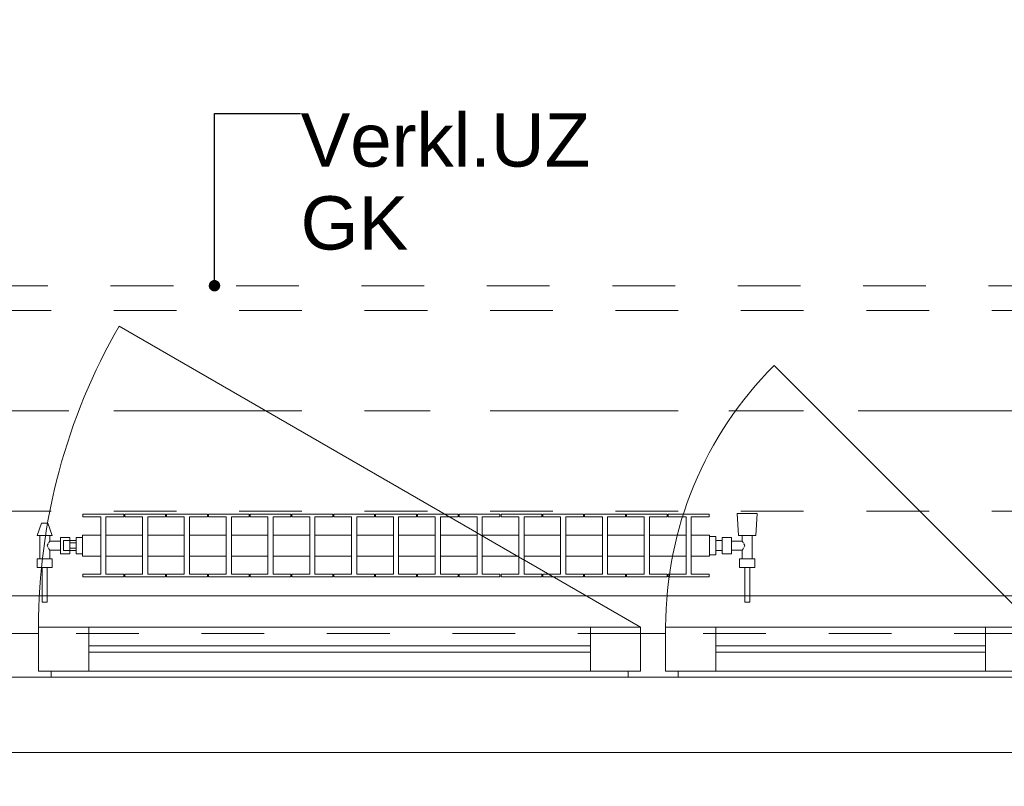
# Model space of a CAD drawing. Header units: metres. Extents: x -4 to 99, y -11 to 17.
# Tile 203 of 256: x 27.03 to 28.6, y -0.05 to 1.17. Entities that reach past the tile are written whole.
import ezdxf

# ---------------------------------------------------------------- set-up
doc = ezdxf.new("R2010")
doc.units = ezdxf.units.M
doc.header["$MEASUREMENT"] = 0
for name, pattern in [('Achse', [0.2, 0.1, -0.05, 0, -0.05]), ('Strichlinie doppelt', [0.546806, 0.264583, -0.105833, 0.070556, -0.105833]), ('Strichlinie eng', [0.115, 0.075, -0.04]), ('Untersicht', [0.1, 0.075, -0.025]), ('Wipeout_Contour', [1, 0, -1])]:
    doc.linetypes.add(name, pattern=pattern)
for name, color, linetype in [('152 - Bemaßung_ Beschriftung.Ausbau', 7, 'Continuous'), ('451 - Universal.Achsen Raster', 7, 'Continuous'), ('603 - Struktur.Bodenplatte_ Decke Roh', 7, 'Continuous'), ('604 - Struktur.Wand Aussen', 7, 'Continuous'), ('608 - Struktur.Träger', 7, 'Continuous'), ('650 - Abdeckung.Fußboden Aufbau', 7, 'Continuous'), ('801 - HKLSE.Heizung_ Klima_ Lüftung', 7, 'Continuous'), ('Neubau_152 - Bemaßung_ Beschriftung.Ausbau', 7, 'Continuous'), ('Neubau_653 - Abdeckung.TB Verkofferung', 7, 'Continuous')]:
    doc.layers.add(name, color=color, linetype=linetype)
doc.styles.add('ERSTELLTER_STIL_2', font='txt')
doc.dimstyles.new('ERSTELLTER_STIL__1', dxfattribs={"dimtxt": 0.1, "dimasz": 0.0532, "dimexe": 0.18, "dimexo": 0.0625, "dimgap": 0, "dimtad": 1, "dimzin": 0, "dimdsep": 46, "dimtxsty": 'ERSTELLTER_STIL_2', "dimblk": 'ARROWHEAD_2', "dimblk1": 'ARROWHEAD_2', "dimblk2": 'ARROWHEAD_2', "dimcen": 0.09, "dimse1": 1, "dimse2": 1, "dimclrd": 7, "dimclre": 7, "dimclrt": 7, "dimazin": 0, "dimtfac": 1, "dimtdec": 4, "dimtmove": 0, "dimatfit": 3, "dimfxl": 1, "dimtolj": 1, "dimtzin": 0, "dimarcsym": 0})
doc.dimstyles.new('ERSTELLTER_STIL__2', dxfattribs={"dimtxt": 0.1, "dimasz": 0.0532, "dimexe": 0.18, "dimexo": 0.0625, "dimgap": 0, "dimtad": 1, "dimtih": 1, "dimtoh": 1, "dimzin": 0, "dimdsep": 46, "dimtxsty": 'ERSTELLTER_STIL_2', "dimblk": 'ARROWHEAD_2', "dimblk1": 'ARROWHEAD_2', "dimblk2": 'ARROWHEAD_2', "dimcen": 0.09, "dimse1": 1, "dimse2": 1, "dimclrd": 7, "dimclre": 7, "dimclrt": 7, "dimazin": 0, "dimtfac": 1, "dimtdec": 4, "dimtmove": 0, "dimatfit": 3, "dimfxl": 1, "dimtolj": 1, "dimtzin": 0, "dimarcsym": 0})
doc.dimstyles.new('ERSTELLTER_STIL__4', dxfattribs={"dimtxt": 0.1, "dimasz": 0.0532, "dimexe": 0.18, "dimexo": 0.0625, "dimgap": 0, "dimtad": 1, "dimzin": 0, "dimdsep": 46, "dimtxsty": 'ERSTELLTER_STIL_2', "dimblk": 'ARROWHEAD_2', "dimblk1": 'ARROWHEAD_2', "dimblk2": 'ARROWHEAD_2', "dimcen": 0.09, "dimse1": 1, "dimse2": 1, "dimclrd": 7, "dimclre": 7, "dimclrt": 7, "dimazin": 0, "dimtfac": 1, "dimtdec": 4, "dimtmove": 2, "dimatfit": 3, "dimfxl": 1, "dimtolj": 1, "dimtzin": 0, "dimarcsym": 0})
doc.dimstyles.new('ERSTELLTER_STIL__6', dxfattribs={"dimtxt": 0.18, "dimasz": 0.03648, "dimexe": 0.18, "dimexo": 0.0625, "dimgap": 0, "dimtad": 0, "dimtih": 1, "dimtoh": 1, "dimdec": 4, "dimzin": 0, "dimdsep": 46, "dimcen": 0.09, "dimadec": 0, "dimazin": 0, "dimtfac": 1, "dimtdec": 4, "dimtmove": 0, "dimatfit": 3, "dimldrblk": 'ARROWHEAD_11', "dimfxl": 1, "dimtolj": 1, "dimtzin": 0, "dimarcsym": 0})

# ---------------------------------------------------------------- blocks, each defined once
blk = doc.blocks.new('ARROWHEAD_11')
at = {"color": 0, "linetype": 'Continuous', "lineweight": 0}
blk.add_line((0, 0), (-1, 0), dxfattribs=at)
at = {"color": 0, "linetype": 'Continuous', "lineweight": 0, "const_width": 0.25, "flags": 128}
blk.add_lwpolyline([(-0.125, 0, 1), (0.125, 0, 1)], format="xyb", close=True, dxfattribs=at)
blk = doc.blocks.new('*D363')
at = {"layer": '152 - Bemaßung_ Beschriftung.Ausbau', "color": 7, "linetype": 'Continuous', "lineweight": 5}
for p, q in [((-1.675, 0.005), (-1.675, 0.245)), ((-1.71, 0.0252), (-1.64, -0.0152)), ((-1.6225, 0.005), (-1.7275, 0.005)), ((-1.675, -0.145), (-1.675, 0.005)), ((-1.71, -0.1248), (-1.64, -0.1652)), ((-1.6225, -0.145), (-1.7275, -0.145)), ((-1.675, -0.1792), (-1.675, -0.145))]:
    blk.add_line(p, q, dxfattribs=at)
at = {"layer": '152 - Bemaßung_ Beschriftung.Ausbau', "color": 7, "lineweight": 5, "insert": (-1.6866, -0.1459), "char_height": 0.1, "attachment_point": 7, "rotation": 90, "style": 'ERSTELLTER_STIL_2'}
blk.add_mtext('\\A1;{\\pql;\\fArial|b0|i0|c0|p38;15}', dxfattribs=at)
blk = doc.blocks.new('ARROWHEAD_2')
at = {"color": 0, "linetype": 'Continuous', "lineweight": 0}
for p, q in [((-0.378, -0.655), (0.378, 0.655)), ((0, 0), (-1, 0))]:
    blk.add_line(p, q, dxfattribs=at)
blk = doc.blocks.new('*D364')
at = {"layer": '152 - Bemaßung_ Beschriftung.Ausbau', "color": 7, "linetype": 'Continuous', "lineweight": 5}
blk.add_line((-1.71, 0.0252), (-1.64, -0.0152), dxfattribs=at)
blk = doc.blocks.new('*D369')
at = {"layer": '152 - Bemaßung_ Beschriftung.Ausbau', "color": 7, "linetype": 'Continuous', "lineweight": 5}
for p, q in [((-2.175, 0.005), (-2.175, 0.245)), ((-2.21, 0.0252), (-2.14, -0.0152)), ((-2.1225, 0.005), (-2.2275, 0.005)), ((-2.175, -0.145), (-2.175, 0.005)), ((-2.21, -0.1248), (-2.14, -0.1652)), ((-2.1225, -0.145), (-2.2275, -0.145)), ((-2.175, -0.1792), (-2.175, -0.145))]:
    blk.add_line(p, q, dxfattribs=at)
at = {"layer": '152 - Bemaßung_ Beschriftung.Ausbau', "color": 7, "lineweight": 5, "insert": (-2.1845, -0.1451), "char_height": 0.1, "attachment_point": 7, "rotation": 90, "style": 'ERSTELLTER_STIL_2'}
blk.add_mtext('\\A1;{\\pql;\\fArial|b0|i0|c0|p38;15}', dxfattribs=at)
blk = doc.blocks.new('*D370')
at = {"layer": '152 - Bemaßung_ Beschriftung.Ausbau', "color": 7, "linetype": 'Continuous', "lineweight": 5}
for p, q in [((-2.21, 0.2702), (-2.14, 0.2298)), ((-2.14, 0.2248), (-2.21, 0.2652)), ((-2.1225, 0.245), (-2.2275, 0.245)), ((-2.175, 0.005), (-2.175, 0.245)), ((-2.21, 0.0252), (-2.14, -0.0152))]:
    blk.add_line(p, q, dxfattribs=at)
at = {"layer": '152 - Bemaßung_ Beschriftung.Ausbau', "color": 7, "lineweight": 5, "insert": (-2.195, 0.0491), "char_height": 0.1, "attachment_point": 7, "rotation": 90, "style": 'ERSTELLTER_STIL_2'}
blk.add_mtext('\\A1;{\\pql;\\fArial|b0|i0|c0|p38;24}', dxfattribs=at)
blk = doc.blocks.new('*D399')
at = {"layer": '152 - Bemaßung_ Beschriftung.Ausbau', "color": 7, "linetype": 'Continuous', "lineweight": 5}
for p, q in [((26.34, -4.1125), (26.34, -4.0075)), ((28.74, -4.1125), (28.74, -4.0075)), ((26.3602, -4.025), (26.3198, -4.095)), ((28.7602, -4.025), (28.7198, -4.095)), ((25.14, -4.06), (26.34, -4.06)), ((26.34, -4.06), (28.74, -4.06)), ((28.74, -4.06), (29.94, -4.06))]:
    blk.add_line(p, q, dxfattribs=at)
at = {"layer": '152 - Bemaßung_ Beschriftung.Ausbau', "color": 7, "lineweight": 5, "char_height": 0.1, "attachment_point": 7, "style": 'ERSTELLTER_STIL_2'}
for s, insert in [('\\A1;{\\pql;\\fArial|b0|i0|c0|p38;2,40}', (27.407, -4.04)), ('\\A1;{\\pql;\\fArial|b0|i0|c0|p38;2,01}', (27.407, -4.18))]:
    blk.add_mtext(s, dxfattribs=dict(at, insert=insert))
blk = doc.blocks.new('*D435')
at = {"layer": '152 - Bemaßung_ Beschriftung.Ausbau', "color": 7, "linetype": 'Continuous', "lineweight": 5}
for p, q in [((25.8, -4.6125), (25.8, -4.5075)), ((29.23, -4.6125), (29.23, -4.5075)), ((25.8202, -4.525), (25.7798, -4.595)), ((29.2502, -4.525), (29.2098, -4.595)), ((25.8, -4.56), (29.23, -4.56)), ((29.23, -4.56), (29.41, -4.56))]:
    blk.add_line(p, q, dxfattribs=at)
at = {"layer": '152 - Bemaßung_ Beschriftung.Ausbau', "color": 7, "lineweight": 5, "char_height": 0.1, "attachment_point": 7, "style": 'ERSTELLTER_STIL_2'}
for s, insert in [('\\A1;{\\pql;\\fArial|b0|i0|c0|p38;3,43}', (27.3061, -4.54)), ('\\A1;{\\pql;\\fArial|b0|i0|c0|p38;18}', (29.058, -4.54))]:
    blk.add_mtext(s, dxfattribs=dict(at, insert=insert))
blk = doc.blocks.new('*D473')
at = {"layer": '152 - Bemaßung_ Beschriftung.Ausbau', "color": 7, "linetype": 'Continuous', "lineweight": 5}
for p, q in [((25.88, -5.1125), (25.88, -5.0075)), ((25.6002, -5.025), (25.5598, -5.095)), ((25.9002, -5.025), (25.8598, -5.095)), ((25.58, -5.06), (25.88, -5.06)), ((25.88, -5.06), (29.18, -5.06))]:
    blk.add_line(p, q, dxfattribs=at)
at = {"layer": '152 - Bemaßung_ Beschriftung.Ausbau', "color": 7, "lineweight": 5, "insert": (25.6541, -5.04), "char_height": 0.1, "attachment_point": 7, "style": 'ERSTELLTER_STIL_2'}
blk.add_mtext('\\A1;{\\pql;\\fArial|b0|i0|c0|p38;30}', dxfattribs=at)
blk = doc.blocks.new('*D474')
at = {"layer": '152 - Bemaßung_ Beschriftung.Ausbau', "color": 7, "linetype": 'Continuous', "lineweight": 5}
for p, q in [((29.18, -5.1125), (29.18, -5.0075)), ((25.9002, -5.025), (25.8598, -5.095)), ((29.2002, -5.025), (29.1598, -5.095)), ((25.88, -5.06), (29.18, -5.06))]:
    blk.add_line(p, q, dxfattribs=at)
at = {"layer": '152 - Bemaßung_ Beschriftung.Ausbau', "color": 7, "lineweight": 5, "insert": (27.397, -5.04), "char_height": 0.1, "attachment_point": 7, "style": 'ERSTELLTER_STIL_2'}
blk.add_mtext('\\A1;{\\pql;\\fArial|b0|i0|c0|p38;3,30}', dxfattribs=at)
blk = doc.blocks.new('*D610')
at = {"layer": '152 - Bemaßung_ Beschriftung.Ausbau', "color": 7, "linetype": 'Continuous', "lineweight": 5}
for p, q in [((45.7803, 0.245), (45.7803, 3.72)), ((45.7453, 0.2652), (45.8153, 0.2248)), ((45.8328, 0.245), (45.7278, 0.245)), ((45.7803, 0.005), (45.7803, 0.245)), ((45.7453, 0.0252), (45.8153, -0.0152)), ((45.8328, 0.005), (45.7278, 0.005)), ((45.7803, -0.0292), (45.7803, 0.005))]:
    blk.add_line(p, q, dxfattribs=at)
at = {"color": 254, "linetype": 'Wipeout_Contour', "lineweight": 0, "ltscale": 182.85335}
blk.add_wipeout([(45.7818, 0.0277), (45.7818, 0.2223), (45.6389, 0.2223), (45.6389, 0.0277)], dxfattribs=at).dxf.layer = '152 - Bemaßung_ Beschriftung.Ausbau'
at = {"layer": '152 - Bemaßung_ Beschriftung.Ausbau', "color": 7, "lineweight": 5, "insert": (45.7603, 0.0491), "char_height": 0.1, "attachment_point": 7, "rotation": 90, "style": 'ERSTELLTER_STIL_2'}
blk.add_mtext('\\A1;{\\pql;\\fArial|b0|i0|c0|p38;24}', dxfattribs=at)
blk = doc.blocks.new('*D611')
at = {"layer": '152 - Bemaßung_ Beschriftung.Ausbau', "color": 7, "linetype": 'Continuous', "lineweight": 5}
for p, q in [((45.7453, 3.7402), (45.8153, 3.6998)), ((45.8328, 3.72), (45.7278, 3.72)), ((45.7803, 0.245), (45.7803, 3.72)), ((45.7453, 0.2652), (45.8153, 0.2248))]:
    blk.add_line(p, q, dxfattribs=at)
at = {"layer": '152 - Bemaßung_ Beschriftung.Ausbau', "color": 7, "lineweight": 5, "char_height": 0.1, "attachment_point": 7, "rotation": 90, "style": 'ERSTELLTER_STIL_2'}
for s, insert in [('\\A1;{\\pql;\\fArial|b0|i0|c0|p38;17\\fArial|b0|i0|c0|p38;\\A1{\\H.66x;\\S5^  ;}}', (45.7614, 3.4979)), ('\\A1;{\\pql;\\fArial|b0|i0|c0|p38;3,47\\fArial|b0|i0|c0|p38;\\A1{\\H.66x;\\S5^  ;}}', (45.7797, 1.7235))]:
    blk.add_mtext(s, dxfattribs=dict(at, insert=insert))
blk = doc.blocks.new('*D615')
at = {"layer": '152 - Bemaßung_ Beschriftung.Ausbau', "color": 7, "linetype": 'Continuous', "lineweight": 5}
for p, q in [((44.3062, 0.7302), (44.3762, 0.6898)), ((44.3937, 0.71), (44.2887, 0.71)), ((44.3412, 0.245), (44.3412, 0.71)), ((44.3062, 0.2652), (44.3762, 0.2248)), ((44.3937, 0.245), (44.2887, 0.245)), ((44.3412, 0.2108), (44.3412, 0.245))]:
    blk.add_line(p, q, dxfattribs=at)
at = {"layer": '152 - Bemaßung_ Beschriftung.Ausbau', "color": 7, "lineweight": 5, "char_height": 0.1, "attachment_point": 7, "rotation": 90, "style": 'ERSTELLTER_STIL_2'}
for s, insert in [('\\A1;{\\pql;\\fArial|b0|i0|c0|p38;13}', (44.3212, 0.538)), ('\\A1;{\\pql;\\fArial|b0|i0|c0|p38;46\\fArial|b0|i0|c0|p38;\\A1{\\H.66x;\\S5^  ;}}', (44.3229, 0.0229))]:
    blk.add_mtext(s, dxfattribs=dict(at, insert=insert))

msp = doc.modelspace()

# ---------------------------------------------------------------- linework, layer by layer
at = {"layer": '451 - Universal.Achsen Raster', "color": 160, "linetype": 'Strichlinie doppelt', "lineweight": 9, "true_color": 0x3232ff}
msp.add_line((64.935, 0.55), (-3.175, 0.55), dxfattribs=at)
at = {"layer": '603 - Struktur.Bodenplatte_ Decke Roh', "color": 7, "linetype": 'Continuous', "lineweight": 18, "flags": 128}
msp.add_lwpolyline([(-0.015, 0.005), (43.73, 0.005)], dxfattribs=at)
at = {"layer": '604 - Struktur.Wand Aussen', "color": 7, "linetype": 'Continuous', "lineweight": 9}
msp.add_line((28.65, 0.205), (28.2328, 0.6222), dxfattribs=at)
at = {"layer": '604 - Struktur.Wand Aussen', "color": 7, "linetype": 'Continuous', "lineweight": 13}
for p, q in [((27.06, 0.135), (27.06, 0.205)), ((27.06, 0.205), (27.14, 0.205)), ((27.14, 0.205), (27.94, 0.205)), ((27.14, 0.205), (27.14, 0.135)), ((27.94, 0.135), (27.94, 0.205)), ((27.94, 0.205), (28.02, 0.205)), ((28.02, 0.205), (28.02, 0.135)), ((28.06, 0.135), (28.06, 0.205)), ((28.06, 0.205), (28.14, 0.205)), ((28.14, 0.205), (28.57, 0.205)), ((28.14, 0.205), (28.14, 0.135)), ((28.57, 0.135), (28.57, 0.205)), ((28.57, 0.205), (28.65, 0.205)), ((27.02, 0.195), (27.04, 0.195)), ((27.04, 0.195), (27.06, 0.195)), ((27.06, 0.195), (27.06, 0.135)), ((28.02, 0.135), (28.02, 0.195)), ((28.02, 0.195), (28.04, 0.195)), ((28.04, 0.195), (28.06, 0.195)), ((28.06, 0.195), (28.06, 0.135)), ((27.14, 0.175), (27.94, 0.175)), ((28.14, 0.175), (28.57, 0.175)), ((27.94, 0.165), (27.14, 0.165)), ((28.57, 0.165), (28.14, 0.165)), ((27.06, 0.135), (27.08, 0.135)), ((27.14, 0.135), (27.06, 0.135)), ((27.08, 0.135), (27.08, 0.125)), ((27.94, 0.135), (27.14, 0.135)), ((28.02, 0.135), (27.94, 0.135)), ((28, 0.125), (28, 0.135)), ((28, 0.135), (28.02, 0.135)), ((28.06, 0.135), (28.08, 0.135)), ((28.14, 0.135), (28.06, 0.135)), ((28.08, 0.135), (28.08, 0.125)), ((28.57, 0.135), (28.14, 0.135)), ((28.65, 0.135), (28.57, 0.135)), ((27.04, 0.125), (27, 0.125)), ((27.08, 0.125), (27.04, 0.125)), ((28, 0.125), (27.08, 0.125)), ((28.04, 0.125), (28, 0.125)), ((28.08, 0.125), (28.04, 0.125)), ((28.63, 0.125), (28.08, 0.125))]:
    msp.add_line(p, q, dxfattribs=at)
at = {"layer": '608 - Struktur.Träger', "color": 7, "linetype": 'Untersicht', "lineweight": 13}
msp.add_line((0.38, 0.71), (61.88, 0.71), dxfattribs=at)
at = {"layer": '608 - Struktur.Träger', "color": 7, "linetype": 'Achse', "lineweight": 9}
msp.add_line((0.38, 0.55), (61.88, 0.55), dxfattribs=at)
at = {"layer": '650 - Abdeckung.Fußboden Aufbau', "color": 7, "linetype": 'Continuous', "lineweight": 13, "flags": 128}
msp.add_lwpolyline([(25.8, 0.71), (25.89, 0.71), (25.89, 0.255), (29.17, 0.255), (29.17, 0.71), (29.23, 0.71), (29.23, 5.295), (29.23, 5.5395), (25.89, 5.5395), (25.89, 5.19), (25.8, 5.19), (25.8, 4.315)], dxfattribs=at)
at = {"layer": 'Neubau_653 - Abdeckung.TB Verkofferung', "color": 1, "linetype": 'Untersicht', "lineweight": 9}
for p, q in [((7.975, 0.7495), (29.23, 0.7495)), ((7.92, 0.195), (29.23, 0.195))]:
    msp.add_line(p, q, dxfattribs=at)

# ---------------------------------------------------------------- texts
at = {"layer": 'Neubau_152 - Bemaßung_ Beschriftung.Ausbau', "color": 1, "linetype": 'Continuous', "lineweight": 13, "insert": (27.4779, 1.0244), "char_height": 0.085, "attachment_point": 1, "line_spacing_factor": 0.933036, "style": 'ERSTELLTER_STIL_2'}
msp.add_mtext('\\A1;{\\pql;\\fArial|b0|i0|c0|p38;Verkl.U\\fArial|b0|i0|c0|p38;Z\\P\\pql;\\fArial|b0|i0|c0|p38;GK}', dxfattribs=at)

# ---------------------------------------------------------------- dimensions: what is measured, and where the dimension line sits
at = {"layer": '152 - Bemaßung_ Beschriftung.Ausbau', "color": 7, "linetype": 'Continuous', "lineweight": 5}
dim = msp.add_linear_dim(base=(28.74, -4.06), p1=(26.34, 0.125), p2=(28.74, 0.125), dimstyle='ERSTELLTER_STIL__2', dxfattribs=at)
dim.commit()
dim.dimension.update_dxf_attribs({"geometry": '*D399', "text_midpoint": (27.5369, -3.99), "dimtype": 160})
dim = msp.add_linear_dim(base=(-1.675, 0.005), p1=(62.275025, 0.005), p2=(-0.015, 0.005), angle=90, dimstyle='ERSTELLTER_STIL__1', dxfattribs=at)
dim.commit()
dim.dimension.update_dxf_attribs({"geometry": '*D364', "text_midpoint": (-1.7450000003, 0.001853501), "dimtype": 160, "text_rotation": 90})

# ---------------------------------------------------------------- leaders
at = {"layer": 'Neubau_152 - Bemaßung_ Beschriftung.Ausbau', "color": 1, "linetype": 'Continuous', "lineweight": 13, "annotation_type": 0, "has_hookline": 1, "hookline_direction": 0, "text_width": 0.458}
msp.add_leader([(27.3406, 0.7495), (27.3406, 1.0244), (27.4779, 1.0244)], dimstyle='ERSTELLTER_STIL__6', dxfattribs=at)

# ---------------------------------------------------------------- next in the draw order: wipeouts: each hides what was drawn before it
at = {"color": 254, "linetype": 'Wipeout_Contour', "lineweight": 0, "ltscale": 6743.121839}
msp.add_wipeout([(28.13, 0.3183), (28.13, 0.3517), (28.1008, 0.3517), (28.1008, 0.3808), (28.1292, 0.3808), (28.1292, 0.385), (28.0642, 0.385), (28.0642, 0.3808), (28.0925, 0.3808), (28.0925, 0.3517), (28.0342, 0.3517), (28.0342, 0.3808), (28.0625, 0.3808), (28.0625, 0.385), (27.9975, 0.385), (27.9975, 0.3808), (28.0258, 0.3808), (28.0258, 0.3517), (27.9675, 0.3517), (27.9675, 0.3808), (27.9958, 0.3808), (27.9958, 0.385), (27.9308, 0.385), (27.9308, 0.3808), (27.9592, 0.3808), (27.9592, 0.3517), (27.9008, 0.3517), (27.9008, 0.3808), (27.9292, 0.3808), (27.9292, 0.385), (27.8642, 0.385), (27.8642, 0.3808), (27.8925, 0.3808), (27.8925, 0.3517), (27.8342, 0.3517), (27.8342, 0.3808), (27.8625, 0.3808), (27.8625, 0.385), (27.7975, 0.385), (27.7975, 0.3808), (27.8258, 0.3808), (27.8258, 0.3517), (27.7675, 0.3517), (27.7675, 0.3808), (27.7958, 0.3808), (27.7958, 0.385), (27.7308, 0.385), (27.7308, 0.3808), (27.7592, 0.3808), (27.7592, 0.3517), (27.7008, 0.3517), (27.7008, 0.3808), (27.7292, 0.3808), (27.7292, 0.385), (27.6642, 0.385), (27.6642, 0.3808), (27.6925, 0.3808), (27.6925, 0.3517), (27.6342, 0.3517), (27.6342, 0.3808), (27.6625, 0.3808), (27.6625, 0.385), (27.5975, 0.385), (27.5975, 0.3808), (27.6258, 0.3808), (27.6258, 0.3517), (27.5675, 0.3517), (27.5675, 0.3808), (27.5958, 0.3808), (27.5958, 0.385), (27.5308, 0.385), (27.5308, 0.3808), (27.5592, 0.3808), (27.5592, 0.3517), (27.5008, 0.3517), (27.5008, 0.3808), (27.5292, 0.3808), (27.5292, 0.385), (27.4642, 0.385), (27.4642, 0.3808), (27.4925, 0.3808), (27.4925, 0.3517), (27.4342, 0.3517), (27.4342, 0.3808), (27.4625, 0.3808), (27.4625, 0.385), (27.3975, 0.385), (27.3975, 0.3808), (27.4258, 0.3808), (27.4258, 0.3517), (27.3675, 0.3517), (27.3675, 0.3808), (27.3958, 0.3808), (27.3958, 0.385), (27.3308, 0.385), (27.3308, 0.3808), (27.3592, 0.3808), (27.3592, 0.3517), (27.3008, 0.3517), (27.3008, 0.3808), (27.3292, 0.3808), (27.3292, 0.385), (27.2642, 0.385), (27.2642, 0.3808), (27.2925, 0.3808), (27.2925, 0.3517), (27.2342, 0.3517), (27.2342, 0.3808), (27.2625, 0.3808), (27.2625, 0.385), (27.1975, 0.385), (27.1975, 0.3808), (27.2258, 0.3808), (27.2258, 0.3517), (27.1675, 0.3517), (27.1675, 0.3808), (27.1958, 0.3808), (27.1958, 0.385), (27.1308, 0.385), (27.1308, 0.3808), (27.1592, 0.3808), (27.1592, 0.3517), (27.13, 0.3517), (27.13, 0.3183), (27.1592, 0.3183), (27.1592, 0.2892), (27.1308, 0.2892), (27.1308, 0.285), (27.1958, 0.285), (27.1958, 0.2892), (27.1675, 0.2892), (27.1675, 0.3183), (27.2258, 0.3183), (27.2258, 0.2892), (27.1975, 0.2892), (27.1975, 0.285), (27.2625, 0.285), (27.2625, 0.2892), (27.2342, 0.2892), (27.2342, 0.3183), (27.2925, 0.3183), (27.2925, 0.2892), (27.2642, 0.2892), (27.2642, 0.285), (27.3292, 0.285), (27.3292, 0.2892), (27.3008, 0.2892), (27.3008, 0.3183), (27.3592, 0.3183), (27.3592, 0.2892), (27.3308, 0.2892), (27.3308, 0.285), (27.3958, 0.285), (27.3958, 0.2892), (27.3675, 0.2892), (27.3675, 0.3183), (27.4258, 0.3183), (27.4258, 0.2892), (27.3975, 0.2892), (27.3975, 0.285), (27.4625, 0.285), (27.4625, 0.2892), (27.4342, 0.2892), (27.4342, 0.3183), (27.4925, 0.3183), (27.4925, 0.2892), (27.4642, 0.2892), (27.4642, 0.285), (27.5292, 0.285), (27.5292, 0.2892), (27.5008, 0.2892), (27.5008, 0.3183), (27.5592, 0.3183), (27.5592, 0.2892), (27.5308, 0.2892), (27.5308, 0.285), (27.5958, 0.285), (27.5958, 0.2892), (27.5675, 0.2892), (27.5675, 0.3183), (27.6258, 0.3183), (27.6258, 0.2892), (27.5975, 0.2892), (27.5975, 0.285), (27.6625, 0.285), (27.6625, 0.2892), (27.6342, 0.2892), (27.6342, 0.3183), (27.6925, 0.3183), (27.6925, 0.2892), (27.6642, 0.2892), (27.6642, 0.285), (27.7292, 0.285), (27.7292, 0.2892), (27.7008, 0.2892), (27.7008, 0.3183), (27.7592, 0.3183), (27.7592, 0.2892), (27.7308, 0.2892), (27.7308, 0.285), (27.7958, 0.285), (27.7958, 0.2892), (27.7675, 0.2892), (27.7675, 0.3183), (27.8258, 0.3183), (27.8258, 0.2892), (27.7975, 0.2892), (27.7975, 0.285), (27.8625, 0.285), (27.8625, 0.2892), (27.8342, 0.2892), (27.8342, 0.3183), (27.8925, 0.3183), (27.8925, 0.2892), (27.8642, 0.2892), (27.8642, 0.285), (27.9292, 0.285), (27.9292, 0.2892), (27.9008, 0.2892), (27.9008, 0.3183), (27.9592, 0.3183), (27.9592, 0.2892), (27.9308, 0.2892), (27.9308, 0.285), (27.9958, 0.285), (27.9958, 0.2892), (27.9675, 0.2892), (27.9675, 0.3183), (28.0258, 0.3183), (28.0258, 0.2892), (27.9975, 0.2892), (27.9975, 0.285), (28.0625, 0.285), (28.0625, 0.2892), (28.0342, 0.2892), (28.0342, 0.3183), (28.0925, 0.3183), (28.0925, 0.2892), (28.0642, 0.2892), (28.0642, 0.285), (28.1292, 0.285), (28.1292, 0.2892), (28.1008, 0.2892), (28.1008, 0.3183)], dxfattribs=at).dxf.layer = '801 - HKLSE.Heizung_ Klima_ Lüftung'

# ---------------------------------------------------------------- next in the draw order: linework, layer by layer
at = {"layer": '604 - Struktur.Wand Aussen', "color": 7, "linetype": 'Continuous', "lineweight": 9}
msp.add_line((28.02, 0.205), (27.1886, 0.685), dxfattribs=at)
at = {"layer": '801 - HKLSE.Heizung_ Klima_ Lüftung', "color": 7, "linetype": 'Continuous', "lineweight": 5}
for p, q in [((27.1958, 0.385), (27.1308, 0.385)), ((27.1958, 0.385), (27.1308, 0.385)), ((27.1308, 0.385), (27.1308, 0.3808)), ((27.1308, 0.3808), (27.1592, 0.3808)), ((27.1592, 0.3808), (27.1592, 0.2892)), ((27.1675, 0.2892), (27.1675, 0.3808)), ((27.1675, 0.3808), (27.1958, 0.3808)), ((27.1958, 0.3808), (27.1958, 0.385)), ((27.1958, 0.3808), (27.1958, 0.385)), ((27.2625, 0.385), (27.1975, 0.385)), ((27.1975, 0.385), (27.1975, 0.3808)), ((27.2625, 0.385), (27.1975, 0.385)), ((27.1975, 0.385), (27.1975, 0.3808)), ((27.1975, 0.3808), (27.2258, 0.3808)), ((27.2258, 0.3808), (27.2258, 0.2892)), ((27.2342, 0.2892), (27.2342, 0.3808)), ((27.2342, 0.3808), (27.2625, 0.3808)), ((27.2625, 0.3808), (27.2625, 0.385)), ((27.2625, 0.3808), (27.2625, 0.385)), ((27.3292, 0.385), (27.2642, 0.385)), ((27.3292, 0.385), (27.2642, 0.385)), ((27.2642, 0.385), (27.2642, 0.3808)), ((27.2642, 0.3808), (27.2925, 0.3808)), ((27.2925, 0.3808), (27.2925, 0.2892)), ((27.3008, 0.2892), (27.3008, 0.3808)), ((27.3008, 0.3808), (27.3292, 0.3808)), ((27.3292, 0.3808), (27.3292, 0.385)), ((27.3292, 0.3808), (27.3292, 0.385)), ((27.3958, 0.385), (27.3308, 0.385)), ((27.3308, 0.385), (27.3308, 0.3808)), ((27.3958, 0.385), (27.3308, 0.385)), ((27.3308, 0.385), (27.3308, 0.3808)), ((27.3308, 0.3808), (27.3592, 0.3808)), ((27.3592, 0.3808), (27.3592, 0.2892)), ((27.3675, 0.2892), (27.3675, 0.3808)), ((27.3675, 0.3808), (27.3958, 0.3808)), ((27.3958, 0.3808), (27.3958, 0.385)), ((27.4625, 0.385), (27.3975, 0.385)), ((27.4625, 0.385), (27.3975, 0.385)), ((27.3975, 0.385), (27.3975, 0.3808)), ((27.3975, 0.3808), (27.4258, 0.3808)), ((27.4258, 0.3808), (27.4258, 0.2892)), ((27.4342, 0.2892), (27.4342, 0.3808)), ((27.4342, 0.3808), (27.4625, 0.3808)), ((27.4625, 0.3808), (27.4625, 0.385)), ((27.5292, 0.385), (27.4642, 0.385)), ((27.5292, 0.385), (27.4642, 0.385)), ((27.4642, 0.385), (27.4642, 0.3808)), ((27.4642, 0.3808), (27.4925, 0.3808)), ((27.4925, 0.3808), (27.4925, 0.2892)), ((27.5008, 0.2892), (27.5008, 0.3808)), ((27.5008, 0.3808), (27.5292, 0.3808)), ((27.5292, 0.3808), (27.5292, 0.385)), ((27.5292, 0.3808), (27.5292, 0.385)), ((27.5958, 0.385), (27.5308, 0.385)), ((27.5308, 0.385), (27.5308, 0.3808)), ((27.5958, 0.385), (27.5308, 0.385)), ((27.5308, 0.385), (27.5308, 0.3808)), ((27.5308, 0.3808), (27.5592, 0.3808)), ((27.5592, 0.3808), (27.5592, 0.2892)), ((27.5675, 0.2892), (27.5675, 0.3808)), ((27.5675, 0.3808), (27.5958, 0.3808)), ((27.5958, 0.3808), (27.5958, 0.385)), ((27.6625, 0.385), (27.5975, 0.385)), ((27.5975, 0.385), (27.5975, 0.3808)), ((27.6625, 0.385), (27.5975, 0.385)), ((27.5975, 0.385), (27.5975, 0.3808)), ((27.5975, 0.3808), (27.6258, 0.3808)), ((27.6258, 0.3808), (27.6258, 0.2892)), ((27.6342, 0.2892), (27.6342, 0.3808)), ((27.6342, 0.3808), (27.6625, 0.3808)), ((27.6625, 0.3808), (27.6625, 0.385)), ((27.7292, 0.385), (27.6642, 0.385)), ((27.7292, 0.385), (27.6642, 0.385)), ((27.6642, 0.385), (27.6642, 0.3808)), ((27.6642, 0.3808), (27.6925, 0.3808)), ((27.6925, 0.3808), (27.6925, 0.2892)), ((27.7008, 0.2892), (27.7008, 0.3808)), ((27.7008, 0.3808), (27.7292, 0.3808)), ((27.7292, 0.3808), (27.7292, 0.385)), ((27.7292, 0.3808), (27.7292, 0.385)), ((27.7958, 0.385), (27.7308, 0.385)), ((27.7958, 0.385), (27.7308, 0.385)), ((27.7308, 0.385), (27.7308, 0.3808)), ((27.7308, 0.3808), (27.7592, 0.3808)), ((27.7592, 0.3808), (27.7592, 0.2892)), ((27.7675, 0.2892), (27.7675, 0.3808)), ((27.7675, 0.3808), (27.7958, 0.3808)), ((27.7958, 0.3808), (27.7958, 0.385)), ((27.8625, 0.385), (27.7975, 0.385)), ((27.7975, 0.385), (27.7975, 0.3808)), ((27.8625, 0.385), (27.7975, 0.385)), ((27.7975, 0.385), (27.7975, 0.3808)), ((27.7975, 0.3808), (27.8258, 0.3808)), ((27.8258, 0.3808), (27.8258, 0.2892)), ((27.8342, 0.2892), (27.8342, 0.3808)), ((27.8342, 0.3808), (27.8625, 0.3808)), ((27.8625, 0.3808), (27.8625, 0.385)), ((27.8625, 0.3808), (27.8625, 0.385)), ((27.9292, 0.385), (27.8642, 0.385)), ((27.9292, 0.385), (27.8642, 0.385)), ((27.8642, 0.385), (27.8642, 0.3808)), ((27.8642, 0.3808), (27.8925, 0.3808)), ((27.8925, 0.3808), (27.8925, 0.2892)), ((27.9008, 0.2892), (27.9008, 0.3808)), ((27.9008, 0.3808), (27.9292, 0.3808)), ((27.9292, 0.3808), (27.9292, 0.385)), ((27.9958, 0.385), (27.9308, 0.385)), ((27.9308, 0.385), (27.9308, 0.3808)), ((27.9958, 0.385), (27.9308, 0.385)), ((27.9308, 0.385), (27.9308, 0.3808)), ((27.9308, 0.3808), (27.9592, 0.3808)), ((27.9592, 0.3808), (27.9592, 0.2892)), ((27.9675, 0.2892), (27.9675, 0.3808)), ((27.9675, 0.3808), (27.9958, 0.3808)), ((27.9958, 0.3808), (27.9958, 0.385)), ((28.0625, 0.385), (27.9975, 0.385)), ((27.9975, 0.385), (27.9975, 0.3808)), ((28.0625, 0.385), (27.9975, 0.385)), ((27.9975, 0.385), (27.9975, 0.3808)), ((27.9975, 0.3808), (28.0258, 0.3808)), ((28.0258, 0.3808), (28.0258, 0.2892)), ((28.0342, 0.2892), (28.0342, 0.3808)), ((28.0342, 0.3808), (28.0625, 0.3808)), ((28.0625, 0.3808), (28.0625, 0.385)), ((28.0625, 0.3808), (28.0625, 0.385)), ((28.0642, 0.385), (28.0642, 0.3808)), ((28.0642, 0.3808), (28.0925, 0.3808)), ((28.0925, 0.3808), (28.0925, 0.2892)), ((28.1008, 0.2892), (28.1008, 0.3808)), ((27.2258, 0.3517), (27.1675, 0.3517)), ((27.2925, 0.3517), (27.2342, 0.3517)), ((27.3592, 0.3517), (27.3008, 0.3517)), ((27.4258, 0.3517), (27.3675, 0.3517)), ((27.4925, 0.3517), (27.4342, 0.3517)), ((27.5592, 0.3517), (27.5008, 0.3517)), ((27.6258, 0.3517), (27.5675, 0.3517)), ((27.6925, 0.3517), (27.6342, 0.3517)), ((27.7592, 0.3517), (27.7008, 0.3517)), ((27.8258, 0.3517), (27.7675, 0.3517)), ((27.8925, 0.3517), (27.8342, 0.3517)), ((27.9592, 0.3517), (27.9008, 0.3517)), ((28.0258, 0.3517), (27.9675, 0.3517)), ((28.0925, 0.3517), (28.0342, 0.3517)), ((27.2258, 0.3183), (27.1675, 0.3183)), ((27.2925, 0.3183), (27.2342, 0.3183)), ((27.3592, 0.3183), (27.3008, 0.3183)), ((27.4258, 0.3183), (27.3675, 0.3183)), ((27.4925, 0.3183), (27.4342, 0.3183)), ((27.5592, 0.3183), (27.5008, 0.3183)), ((27.6258, 0.3183), (27.5675, 0.3183)), ((27.6925, 0.3183), (27.6342, 0.3183)), ((27.7592, 0.3183), (27.7008, 0.3183)), ((27.8258, 0.3183), (27.7675, 0.3183)), ((27.8925, 0.3183), (27.8342, 0.3183)), ((27.9592, 0.3183), (27.9008, 0.3183)), ((28.0258, 0.3183), (27.9675, 0.3183)), ((28.0925, 0.3183), (28.0342, 0.3183)), ((27.1958, 0.2892), (27.1675, 0.2892)), ((27.1958, 0.285), (27.1958, 0.2892)), ((27.1958, 0.285), (27.1958, 0.2892)), ((27.1975, 0.2892), (27.1975, 0.285)), ((27.2258, 0.2892), (27.1975, 0.2892)), ((27.1975, 0.2892), (27.1975, 0.285)), ((27.1975, 0.285), (27.2625, 0.285)), ((27.2625, 0.2892), (27.2342, 0.2892)), ((27.2625, 0.285), (27.2625, 0.2892)), ((27.2625, 0.285), (27.2625, 0.2892)), ((27.2925, 0.2892), (27.2642, 0.2892)), ((27.2642, 0.2892), (27.2642, 0.285)), ((27.2642, 0.285), (27.3292, 0.285)), ((27.3292, 0.2892), (27.3008, 0.2892)), ((27.3292, 0.285), (27.3292, 0.2892)), ((27.3292, 0.285), (27.3292, 0.2892)), ((27.3308, 0.2892), (27.3308, 0.285)), ((27.3592, 0.2892), (27.3308, 0.2892)), ((27.3308, 0.2892), (27.3308, 0.285)), ((27.3308, 0.285), (27.3958, 0.285)), ((27.3958, 0.2892), (27.3675, 0.2892)), ((27.3958, 0.285), (27.3958, 0.2892)), ((27.4258, 0.2892), (27.3975, 0.2892)), ((27.3975, 0.2892), (27.3975, 0.285)), ((27.3975, 0.285), (27.4625, 0.285)), ((27.4625, 0.2892), (27.4342, 0.2892)), ((27.4625, 0.285), (27.4625, 0.2892)), ((27.4925, 0.2892), (27.4642, 0.2892)), ((27.4642, 0.2892), (27.4642, 0.285)), ((27.4642, 0.285), (27.5292, 0.285)), ((27.5292, 0.2892), (27.5008, 0.2892)), ((27.5292, 0.285), (27.5292, 0.2892)), ((27.5292, 0.285), (27.5292, 0.2892)), ((27.5308, 0.2892), (27.5308, 0.285)), ((27.5592, 0.2892), (27.5308, 0.2892)), ((27.5308, 0.2892), (27.5308, 0.285)), ((27.5308, 0.285), (27.5958, 0.285)), ((27.5958, 0.2892), (27.5675, 0.2892)), ((27.5958, 0.285), (27.5958, 0.2892)), ((27.5975, 0.2892), (27.5975, 0.285)), ((27.6258, 0.2892), (27.5975, 0.2892)), ((27.5975, 0.2892), (27.5975, 0.285)), ((27.5975, 0.285), (27.6625, 0.285)), ((27.6625, 0.2892), (27.6342, 0.2892)), ((27.6625, 0.285), (27.6625, 0.2892)), ((27.6925, 0.2892), (27.6642, 0.2892)), ((27.6642, 0.2892), (27.6642, 0.285)), ((27.6642, 0.285), (27.7292, 0.285)), ((27.7292, 0.2892), (27.7008, 0.2892)), ((27.7292, 0.285), (27.7292, 0.2892)), ((27.7292, 0.285), (27.7292, 0.2892)), ((27.7592, 0.2892), (27.7308, 0.2892)), ((27.7308, 0.2892), (27.7308, 0.285)), ((27.7308, 0.285), (27.7958, 0.285)), ((27.7958, 0.2892), (27.7675, 0.2892)), ((27.7958, 0.285), (27.7958, 0.2892)), ((27.7975, 0.2892), (27.7975, 0.285)), ((27.8258, 0.2892), (27.7975, 0.2892)), ((27.7975, 0.2892), (27.7975, 0.285)), ((27.7975, 0.285), (27.8625, 0.285)), ((27.8625, 0.2892), (27.8342, 0.2892)), ((27.8625, 0.285), (27.8625, 0.2892)), ((27.8625, 0.285), (27.8625, 0.2892)), ((27.8925, 0.2892), (27.8642, 0.2892)), ((27.8642, 0.2892), (27.8642, 0.285)), ((27.8642, 0.285), (27.9292, 0.285)), ((27.9292, 0.2892), (27.9008, 0.2892)), ((27.9292, 0.285), (27.9292, 0.2892)), ((27.9308, 0.2892), (27.9308, 0.285)), ((27.9592, 0.2892), (27.9308, 0.2892)), ((27.9308, 0.2892), (27.9308, 0.285)), ((27.9308, 0.285), (27.9958, 0.285)), ((27.9958, 0.2892), (27.9675, 0.2892)), ((27.9958, 0.285), (27.9958, 0.2892)), ((27.9975, 0.2892), (27.9975, 0.285)), ((28.0258, 0.2892), (27.9975, 0.2892)), ((27.9975, 0.2892), (27.9975, 0.285)), ((27.9975, 0.285), (28.0625, 0.285)), ((28.0625, 0.2892), (28.0342, 0.2892)), ((28.0625, 0.285), (28.0625, 0.2892)), ((28.0625, 0.285), (28.0625, 0.2892)), ((28.0925, 0.2892), (28.0642, 0.2892)), ((28.0642, 0.2892), (28.0642, 0.285))]:
    msp.add_line(p, q, dxfattribs=at)

# ---------------------------------------------------------------- next in the draw order: wipeouts: each hides what was drawn before it
at = {"color": 254, "linetype": 'Wipeout_Contour', "lineweight": 0, "ltscale": 900.192272}
msp.add_wipeout([(28.13, 0.3497), (28.13, 0.3203), (28.14, 0.3203), (28.14, 0.327), (28.15, 0.327), (28.15, 0.322), (28.165, 0.322), (28.165, 0.328), (28.182, 0.328), (28.182, 0.314), (28.178, 0.314), (28.178, 0.3), (28.186, 0.3), (28.186, 0.245), (28.194, 0.245), (28.194, 0.3), (28.202, 0.3), (28.202, 0.314), (28.198, 0.314), (28.198, 0.351), (28.204, 0.351), (28.206, 0.386), (28.174, 0.386), (28.176, 0.351), (28.182, 0.351), (28.182, 0.342), (28.165, 0.342), (28.165, 0.348), (28.15, 0.348), (28.15, 0.343), (28.14, 0.343), (28.14, 0.3497)], dxfattribs=at).dxf.layer = '801 - HKLSE.Heizung_ Klima_ Lüftung'
at = {"color": 254, "linetype": 'Wipeout_Contour', "lineweight": 0, "ltscale": 869.394062}
msp.add_wipeout([(27.13, 0.348), (27.12, 0.348), (27.12, 0.343), (27.11, 0.343), (27.11, 0.348), (27.095, 0.348), (27.095, 0.342), (27.078, 0.342), (27.078, 0.351), (27.082, 0.351), (27.075, 0.371), (27.065, 0.371), (27.058, 0.351), (27.062, 0.351), (27.062, 0.314), (27.058, 0.314), (27.058, 0.3), (27.066, 0.3), (27.066, 0.245), (27.074, 0.245), (27.074, 0.3), (27.082, 0.3), (27.082, 0.314), (27.078, 0.314), (27.078, 0.328), (27.095, 0.328), (27.095, 0.322), (27.11, 0.322), (27.11, 0.327), (27.12, 0.327), (27.12, 0.322), (27.13, 0.322)], dxfattribs=at).dxf.layer = '801 - HKLSE.Heizung_ Klima_ Lüftung'

# ---------------------------------------------------------------- next in the draw order: linework, layer by layer
at = {"layer": '604 - Struktur.Wand Aussen', "color": 7, "linetype": 'Continuous', "lineweight": 9}
msp.add_line((26.35, 0.255), (28.73, 0.255), dxfattribs=at)
at = {"layer": '604 - Struktur.Wand Aussen', "color": 7, "linetype": 'Strichlinie eng', "lineweight": 9}
msp.add_line((26.35, 0.255), (28.73, 0.255), dxfattribs=at)
at = {"layer": '604 - Struktur.Wand Aussen', "color": 7, "linetype": 'Continuous', "lineweight": 9}
for centre, radius, start in [((28.02, 0.205), 0.96, 150), ((28.65, 0.205), 0.59, 135)]:
    msp.add_arc(centre, radius, start, 180, dxfattribs=at)
at = {"layer": '608 - Struktur.Träger', "color": 7, "linetype": 'Untersicht', "lineweight": 13}
msp.add_line((0.38, 0.39), (61.88, 0.39), dxfattribs=at)
at = {"layer": '801 - HKLSE.Heizung_ Klima_ Lüftung', "color": 7, "linetype": 'Continuous', "lineweight": 5}
for p, q in [((28.1292, 0.385), (28.0642, 0.385)), ((28.1292, 0.385), (28.0642, 0.385)), ((28.1008, 0.3808), (28.1292, 0.3808)), ((28.1292, 0.3808), (28.1292, 0.385)), ((28.1292, 0.3808), (28.1292, 0.385)), ((28.1787, 0.386), (28.174, 0.386)), ((28.174, 0.386), (28.1787, 0.386)), ((28.176, 0.351), (28.174, 0.386)), ((28.1787, 0.386), (28.19, 0.386)), ((28.19, 0.386), (28.1787, 0.386)), ((28.19, 0.386), (28.2013, 0.386)), ((28.2013, 0.386), (28.19, 0.386)), ((28.2013, 0.386), (28.206, 0.386)), ((28.206, 0.386), (28.2013, 0.386)), ((28.204, 0.351), (28.206, 0.386)), ((27.058, 0.351), (27.065, 0.371)), ((27.0665, 0.371), (27.065, 0.371)), ((27.07, 0.371), (27.0665, 0.371)), ((27.0735, 0.371), (27.07, 0.371)), ((27.075, 0.371), (27.0735, 0.371)), ((27.082, 0.351), (27.075, 0.371)), ((27.0615, 0.351), (27.058, 0.351)), ((27.07, 0.351), (27.0615, 0.351)), ((27.062, 0.314), (27.062, 0.351)), ((27.0785, 0.351), (27.07, 0.351)), ((27.078, 0.342), (27.078, 0.351)), ((27.082, 0.351), (27.0785, 0.351)), ((27.095, 0.3415), (27.095, 0.348)), ((27.095, 0.348), (27.11, 0.348)), ((27.11, 0.3415), (27.11, 0.348)), ((27.11, 0.348), (27.11, 0.343)), ((27.13, 0.348), (27.12, 0.348)), ((27.13, 0.348), (27.12, 0.348)), ((27.12, 0.335), (27.12, 0.348)), ((27.13, 0.348), (27.12, 0.348)), ((27.13, 0.348), (27.12, 0.348)), ((27.13, 0.3468), (27.13, 0.3517)), ((27.1592, 0.3517), (27.13, 0.3517)), ((27.13, 0.335), (27.13, 0.3468)), ((28.13, 0.3517), (28.1008, 0.3517)), ((28.13, 0.3468), (28.13, 0.3517)), ((28.14, 0.3497), (28.13, 0.3497)), ((28.14, 0.3497), (28.13, 0.3497)), ((28.14, 0.3497), (28.13, 0.3497)), ((28.14, 0.3497), (28.13, 0.3497)), ((28.13, 0.335), (28.13, 0.3468)), ((28.14, 0.335), (28.14, 0.3497)), ((28.14, 0.335), (28.14, 0.3497)), ((28.15, 0.3415), (28.15, 0.348)), ((28.165, 0.348), (28.15, 0.348)), ((28.165, 0.3415), (28.165, 0.348)), ((28.176, 0.351), (28.1801, 0.351)), ((28.1801, 0.351), (28.19, 0.351)), ((28.182, 0.342), (28.182, 0.351)), ((28.19, 0.351), (28.1999, 0.351)), ((28.198, 0.314), (28.198, 0.351)), ((28.1999, 0.351), (28.204, 0.351)), ((27.0739, 0.335), (27.0753, 0.3379)), ((27.0753, 0.3321), (27.0739, 0.335)), ((27.0758, 0.3389), (27.0763, 0.3399)), ((27.0763, 0.3301), (27.0758, 0.3311)), ((27.0763, 0.3399), (27.078, 0.342)), ((27.078, 0.328), (27.0763, 0.3301)), ((27.078, 0.342), (27.095, 0.342)), ((27.095, 0.3285), (27.095, 0.3415)), ((27.1, 0.3407), (27.1, 0.343)), ((27.11, 0.343), (27.1, 0.343)), ((27.1, 0.335), (27.1, 0.3407)), ((27.1, 0.3293), (27.1, 0.335)), ((27.11, 0.3407), (27.11, 0.343)), ((27.11, 0.3407), (27.11, 0.343)), ((27.11, 0.343), (27.12, 0.343)), ((27.11, 0.3393), (27.11, 0.3415)), ((27.11, 0.335), (27.11, 0.3407)), ((27.11, 0.3393), (27.11, 0.3407)), ((27.11, 0.335), (27.11, 0.3393)), ((27.12, 0.3393), (27.11, 0.3393)), ((27.11, 0.3307), (27.11, 0.335)), ((27.11, 0.3293), (27.11, 0.335)), ((27.12, 0.3307), (27.11, 0.3307)), ((27.11, 0.3285), (27.11, 0.3307)), ((27.11, 0.3293), (27.11, 0.3307)), ((27.12, 0.322), (27.12, 0.335)), ((27.13, 0.3232), (27.13, 0.335)), ((28.13, 0.3232), (28.13, 0.335)), ((28.14, 0.3407), (28.14, 0.343)), ((28.15, 0.343), (28.14, 0.343)), ((28.14, 0.335), (28.14, 0.3407)), ((28.14, 0.3203), (28.14, 0.335)), ((28.14, 0.3203), (28.14, 0.335)), ((28.14, 0.3293), (28.14, 0.335)), ((28.15, 0.3285), (28.15, 0.3415)), ((28.182, 0.342), (28.165, 0.342)), ((28.165, 0.3285), (28.165, 0.3415)), ((28.1837, 0.3399), (28.182, 0.342)), ((28.182, 0.328), (28.1837, 0.3301)), ((28.1842, 0.3389), (28.1837, 0.3399)), ((28.1837, 0.3301), (28.1842, 0.3311)), ((28.1861, 0.335), (28.1847, 0.3379)), ((28.1847, 0.3321), (28.1861, 0.335)), ((27.064, 0.314), (27.058, 0.314)), ((27.058, 0.3), (27.058, 0.314)), ((27.076, 0.314), (27.064, 0.314)), ((27.082, 0.314), (27.076, 0.314)), ((27.078, 0.314), (27.078, 0.328)), ((27.078, 0.328), (27.095, 0.328)), ((27.082, 0.3), (27.082, 0.314)), ((27.095, 0.322), (27.095, 0.3285)), ((27.095, 0.322), (27.11, 0.322)), ((27.1, 0.327), (27.1, 0.3293)), ((27.11, 0.327), (27.1, 0.327)), ((27.11, 0.327), (27.11, 0.3293)), ((27.11, 0.327), (27.11, 0.3293)), ((27.11, 0.322), (27.11, 0.3285)), ((27.11, 0.327), (27.11, 0.322)), ((27.11, 0.327), (27.12, 0.327)), ((27.13, 0.322), (27.12, 0.322)), ((27.13, 0.3183), (27.13, 0.3232)), ((27.1592, 0.3183), (27.13, 0.3183)), ((28.13, 0.3183), (28.1008, 0.3183)), ((28.13, 0.3183), (28.13, 0.3232)), ((28.14, 0.3203), (28.13, 0.3203)), ((28.14, 0.3203), (28.13, 0.3203)), ((28.14, 0.327), (28.14, 0.3293)), ((28.15, 0.327), (28.14, 0.327)), ((28.15, 0.322), (28.15, 0.3285)), ((28.165, 0.322), (28.15, 0.322)), ((28.165, 0.322), (28.165, 0.3285)), ((28.182, 0.328), (28.165, 0.328)), ((28.178, 0.314), (28.184, 0.314)), ((28.178, 0.3), (28.178, 0.314)), ((28.182, 0.314), (28.182, 0.328)), ((28.184, 0.314), (28.196, 0.314)), ((28.196, 0.314), (28.202, 0.314)), ((28.202, 0.3), (28.202, 0.314)), ((27.064, 0.3), (27.058, 0.3)), ((27.076, 0.3), (27.064, 0.3)), ((27.066, 0.245), (27.066, 0.3)), ((27.0672, 0.3), (27.066, 0.3)), ((27.07, 0.3), (27.0672, 0.3)), ((27.0728, 0.3), (27.07, 0.3)), ((27.074, 0.3), (27.0728, 0.3)), ((27.074, 0.245), (27.074, 0.3)), ((27.082, 0.3), (27.076, 0.3)), ((28.178, 0.3), (28.184, 0.3)), ((28.184, 0.3), (28.196, 0.3)), ((28.186, 0.245), (28.186, 0.3)), ((28.186, 0.3), (28.1872, 0.3)), ((28.1872, 0.3), (28.19, 0.3)), ((28.19, 0.3), (28.1928, 0.3)), ((28.1928, 0.3), (28.194, 0.3)), ((28.194, 0.245), (28.194, 0.3)), ((28.196, 0.3), (28.202, 0.3)), ((27.1592, 0.2892), (27.1308, 0.2892)), ((27.1308, 0.2892), (27.1308, 0.285)), ((27.1308, 0.285), (27.1958, 0.285)), ((28.0642, 0.285), (28.1292, 0.285)), ((28.1292, 0.2892), (28.1008, 0.2892)), ((28.1292, 0.285), (28.1292, 0.2892)), ((28.1292, 0.285), (28.1292, 0.2892)), ((27.0672, 0.245), (27.066, 0.245)), ((27.07, 0.245), (27.0672, 0.245)), ((27.0728, 0.245), (27.07, 0.245)), ((27.074, 0.245), (27.0728, 0.245)), ((28.186, 0.245), (28.1872, 0.245)), ((28.1872, 0.245), (28.19, 0.245)), ((28.19, 0.245), (28.1928, 0.245)), ((28.1928, 0.245), (28.194, 0.245))]:
    msp.add_line(p, q, dxfattribs=at)

# ---------------------------------------------------------------- next in the draw order: dimensions: what is measured, and where the dimension line sits
at = {"layer": '152 - Bemaßung_ Beschriftung.Ausbau', "color": 7, "linetype": 'Continuous', "lineweight": 5}
for base, p1, p2, picture, middle in [((29.23, -4.56), (25.8, 2.95), (29.23, 3.1197), '*D435', (27.436, -4.49)), ((25.88, -5.06), (25.58, 0.7), (25.88, 0.7), '*D473', (25.7303, -4.99)), ((29.18, -5.06), (25.88, 0.7), (29.18, 0.7), '*D474', (27.5268, -4.99))]:
    dim = msp.add_linear_dim(base=base, p1=p1, p2=p2, dimstyle='ERSTELLTER_STIL__2', dxfattribs=at)
    dim.commit()
    dim.dimension.update_dxf_attribs({"geometry": picture, "text_midpoint": middle, "dimtype": 160})
for base, p1, p2, dimstyle, picture, middle in [((-2.175, 0.245), (62.275, 0.005), (0.37, 0.245), 'ERSTELLTER_STIL__1', '*D370', (-2.245, 0.1253)), ((-2.175, 0.005), (-0.165, -0.145), (62.275, 0.005), 'ERSTELLTER_STIL__4', '*D369', (-2.2345, -0.0689)), ((-1.675, 0.005), (-0.165, -0.145), (62.275, 0.005), 'ERSTELLTER_STIL__4', '*D363', (-1.7366, -0.0697))]:
    dim = msp.add_linear_dim(base=base, p1=p1, p2=p2, angle=90, dimstyle=dimstyle, dxfattribs=at)
    dim.commit()
    dim.dimension.update_dxf_attribs({"geometry": picture, "text_midpoint": middle, "dimtype": 160, "text_rotation": 90})

# ---------------------------------------------------------------- next in the draw order: dimensions: what is measured, and where the dimension line sits
dim = msp.add_linear_dim(base=(45.7803, 0.245), p1=(21.9375, 0.005), p2=(22.1775, 0.245), angle=90, dimstyle='ERSTELLTER_STIL__1', dxfattribs=at)
dim.commit()
dim.dimension.update_dxf_attribs({"geometry": '*D610', "text_midpoint": (45.7103, 0.1253), "dimtype": 160, "text_rotation": 90})

# ---------------------------------------------------------------- next in the draw order: dimensions: what is measured, and where the dimension line sits
for base, p2, picture, middle in [((45.780333, 3.719998), (44.709987, 3.719998), '*D611', (45.710333, 1.988441)), ((44.34121, 0.70998), (43.96499, 0.70998), '*D615', (44.27121, 0.23421))]:
    dim = msp.add_linear_dim(base=base, p1=(22.1775, 0.245), p2=p2, angle=90, dimstyle='ERSTELLTER_STIL__1', dxfattribs=at)
    dim.commit()
    dim.dimension.update_dxf_attribs({"geometry": picture, "text_midpoint": middle, "dimtype": 160, "text_rotation": 90})

doc.saveas('drawing.dxf')
